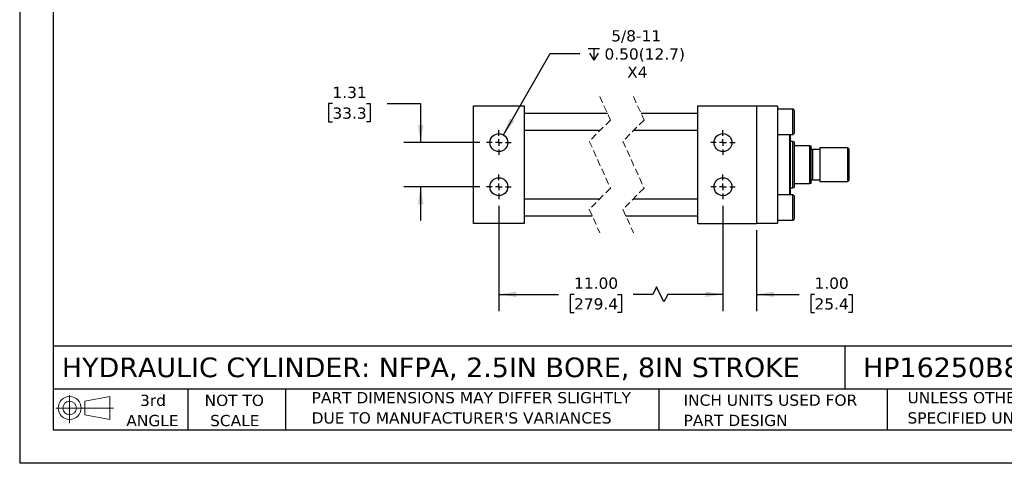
# Model space of a CAD drawing. Header units: inches. Extents: x 0 to 44, y 0 to 34.
# Tile 1 of 3: x 0 to 29.3, y 0 to 13.2. Entities that reach past the tile are written whole.
import ezdxf

# ---------------------------------------------------------------- set-up
doc = ezdxf.new("R2010")
doc.units = ezdxf.units.IN
doc.header["$LTSCALE"] = 4
doc.header["$MEASUREMENT"] = 0
for name, pattern in [('SLD-Center', [0.75, 0.6, -0.05, 0.05, -0.05]), ('SLD-Dashed', [0.075, 0.05, -0.025]), ('SLD-Solid', [0])]:
    doc.linetypes.add(name, pattern=pattern)
doc.layers.add('CENTER', color=40, linetype='SLD-Center')
doc.layers.add('SLD-DEFPOINTS', color=7, linetype='Continuous')
doc.layers.add('DIMENSIONS', color=140, linetype='SLD-Solid', lineweight=25)
doc.layers.add('TEXT', color=140, linetype='SLD-Solid', lineweight=25)
doc.styles.add('SLDTEXTSTYLE0', font='VERDANA.TTF')
doc.dimstyles.new('SLDDIMSTYLE0', dxfattribs={"dimtxt": 0.339844, "dimasz": 0.52, "dimexe": 0, "dimexo": 0.0625, "dimgap": 0.084961, "dimtad": 0, "dimtih": 1, "dimtoh": 1, "dimrnd": 1e-09, "dimzin": 4, "dimdsep": 46, "dimtxsty": 'SLDTEXTSTYLE0', "dimsah": 1, "dimcen": 0.09, "dimadec": 0, "dimazin": 1, "dimtfac": 1, "dimtofl": 0, "dimtmove": 0, "dimatfit": 3, "dimfxl": 0, "dimfrac": 2, "dimtolj": 1, "dimtzin": 12, "dimarcsym": 0})
doc.dimstyles.new('SLDDIMSTYLE2', dxfattribs={"dimtxt": 0.339844, "dimasz": 0.52, "dimexe": 0, "dimexo": 0.0625, "dimgap": 0.084961, "dimtad": 0, "dimtih": 1, "dimtoh": 1, "dimrnd": 1e-09, "dimzin": 12, "dimdsep": 46, "dimtxsty": 'SLDTEXTSTYLE0', "dimsah": 1, "dimcen": 0.09, "dimadec": 0, "dimazin": 3, "dimtfac": 1, "dimtmove": 0, "dimatfit": 0, "dimfxl": 0, "dimfrac": 2, "dimtolj": 1, "dimtzin": 12, "dimarcsym": 0})
doc.dimstyles.new('SLDDIMSTYLE4', dxfattribs={"dimtxt": 0.339844, "dimasz": 0.52, "dimexe": 0, "dimexo": 0.0625, "dimgap": 0.084961, "dimtad": 0, "dimtih": 1, "dimtoh": 1, "dimrnd": 1e-09, "dimzin": 4, "dimdsep": 46, "dimtxsty": 'SLDTEXTSTYLE0', "dimsah": 1, "dimcen": 0.09, "dimadec": 0, "dimazin": 1, "dimtfac": 1, "dimtmove": 0, "dimatfit": 0, "dimfxl": 0, "dimfrac": 2, "dimtolj": 1, "dimtzin": 12, "dimarcsym": 0})
doc.dimstyles.new('SLDDIMSTYLE6', dxfattribs={"dimtxt": 0.339844, "dimasz": 0.52, "dimexe": 0, "dimexo": 0.0625, "dimgap": 0.084961, "dimtad": 0, "dimtih": 1, "dimtoh": 1, "dimrnd": 1e-09, "dimzin": 12, "dimdsep": 46, "dimtxsty": 'SLDTEXTSTYLE0', "dimsah": 1, "dimcen": 0, "dimadec": 0, "dimazin": 3, "dimtfac": 1, "dimtofl": 0, "dimtmove": 0, "dimatfit": 3, "dimfxl": 0, "dimfrac": 2, "dimtolj": 1, "dimtzin": 12, "dimarcsym": 0})

# ---------------------------------------------------------------- blocks, each defined once
blk = doc.blocks.new('Block11')
at = {"color": 7, "linetype": 'SLD-Solid', "lineweight": 18}
for p, q in [((0.408, 0.836), (0.408, 0)), ((0.863, 0.656), (1.602, 0.792)), ((0.863, 0.251), (0.863, 0.656)), ((1.602, 0.792), (1.602, 0.115)), ((0, 0.454), (1.712, 0.454)), ((0.863, 0.251), (1.602, 0.115))]:
    blk.add_line(p, q, dxfattribs=at)
for radius in [0.339, 0.202]:
    blk.add_circle((0.408, 0.454), radius, dxfattribs=at)
blk = doc.blocks.new('Block12')
at = {"layer": 'SLD-DEFPOINTS'}
blk.add_blockref('Block11', (0, 0), dxfattribs=at)
blk = doc.blocks.new('SW_NOTE_0_2')
at = {"layer": 'TEXT', "color": 0, "char_height": 0.33333, "attachment_point": 1, "style": 'SLDTEXTSTYLE0'}
for s, insert in [('UNLESS OTHERWISE ', (0, 0.423)), ('SPECIFIED UNITS ARE:', (0, -0.179))]:
    blk.add_mtext(s, dxfattribs=dict(at, insert=insert))
blk = doc.blocks.new('SW_NOTE_0_3')
at = {"layer": 'TEXT', "color": 0, "char_height": 0.33333, "attachment_point": 1, "style": 'SLDTEXTSTYLE0'}
for s, insert in [('PART DIMENSIONS MAY DIFFER SLIGHTLY ', (0, 0.423)), ("DUE TO MANUFACTURER'S VARIANCES", (0, -0.179))]:
    blk.add_mtext(s, dxfattribs=dict(at, insert=insert))
blk = doc.blocks.new('SW_NOTE_0_4')
at = {"layer": 'TEXT', "color": 0, "char_height": 0.3333, "attachment_point": 2, "style": 'SLDTEXTSTYLE0'}
for s, insert in [('NOT TO', (0.828, 0.423)), ('SCALE', (0.843, -0.179))]:
    blk.add_mtext(s, dxfattribs=dict(at, insert=insert))
blk = doc.blocks.new('SW_NOTE_0_5')
at = {"layer": 'TEXT', "color": 0, "char_height": 0.3333, "attachment_point": 2, "style": 'SLDTEXTSTYLE0'}
for s, insert in [('3rd', (0.365, 0.423)), ('ANGLE', (0.349, -0.179))]:
    blk.add_mtext(s, dxfattribs=dict(at, insert=insert))
blk = doc.blocks.new('SW_NOTE_0_6')
at = {"layer": 'TEXT', "color": 0, "char_height": 0.33333, "attachment_point": 1, "style": 'SLDTEXTSTYLE0'}
for s, insert in [('INCH UNITS USED FOR ', (0, 0.423)), ('PART DESIGN', (0, -0.179))]:
    blk.add_mtext(s, dxfattribs=dict(at, insert=insert))
blk = doc.blocks.new('SW_SYMBOL_HOLE_DEPTH')
at = {"layer": 'DIMENSIONS', "color": 0}
for p, q in [((0, 138), (126, 138)), ((63, 138), (63, 12)), ((16, 87), (63, 12)), ((110, 87), (63, 12))]:
    blk.add_line(p, q, dxfattribs=at)
blk = doc.blocks.new('_D_18')
at = {"layer": 'DIMENSIONS'}
for p, q in [((14.379, 9.765), (15.775, 12.184)), ((15.775, 12.184), (16.65, 12.184))]:
    blk.add_line(p, q, dxfattribs=at)
blk.add_solid([(14.379, 9.765), (14.708, 10.175), (14.569, 10.255)], dxfattribs=at)
at = {"layer": 'DIMENSIONS', "xscale": 0.002688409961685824, "yscale": 0.002688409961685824, "zscale": 0.002688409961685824}
blk.add_blockref('SW_SYMBOL_HOLE_DEPTH', (16.9, 11.958), dxfattribs=at)
at = {"layer": 'DIMENSIONS', "char_height": 0.3333, "attachment_point": 1, "style": 'SLDTEXTSTYLE0'}
for s, insert in [('5/8-11', (17.587, 12.877)), ('0.50(12.7)', (17.386, 12.337)), ('X4', (18.061, 11.797))]:
    blk.add_mtext(s, dxfattribs=dict(at, insert=insert))
blk = doc.blocks.new('_D_19')
at = {"layer": 'DIMENSIONS'}
for p, q in [((9.298, 10.695), (9.184, 10.695)), ((9.184, 10.695), (9.184, 10.155)), ((10.308, 10.695), (10.422, 10.695)), ((10.422, 10.695), (10.422, 10.155)), ((10.921, 10.695), (11.921, 10.695)), ((11.921, 10.695), (11.921, 9.535)), ((9.184, 10.155), (9.298, 10.155)), ((10.422, 10.155), (10.308, 10.155)), ((13.68, 9.535), (11.421, 9.535)), ((13.68, 8.223), (11.421, 8.223)), ((11.921, 8.223), (11.921, 7.223))]:
    blk.add_line(p, q, dxfattribs=at)
for points in [[(11.921, 9.535), (12.001, 10.055), (11.841, 10.055)], [(11.921, 8.223), (11.841, 7.703), (12.001, 7.703)]]:
    blk.add_solid(points, dxfattribs=at)
at = {"layer": 'DIMENSIONS', "char_height": 0.3333, "attachment_point": 1, "style": 'SLDTEXTSTYLE0'}
for s, insert in [('1.31', (9.298, 11.194)), ('33.3', (9.298, 10.578))]:
    blk.add_mtext(s, dxfattribs=dict(at, insert=insert))
blk = doc.blocks.new('_D_20')
at = {"layer": 'DIMENSIONS'}
for p, q in [((14.246, 7.658), (14.246, 4.524)), ((20.909, 7.658), (20.909, 4.524)), ((14.246, 5.024), (16.022, 5.024)), ((16.482, 5.024), (16.368, 5.024)), ((16.368, 5.024), (16.368, 4.484)), ((17.775, 5.024), (17.889, 5.024)), ((17.889, 5.024), (17.889, 4.484)), ((18.821, 5.024), (18.235, 5.024)), ((18.932, 5.246), (18.821, 5.024)), ((19.154, 4.802), (18.932, 5.246)), ((19.265, 5.024), (19.154, 4.802)), ((20.909, 5.024), (19.265, 5.024)), ((16.368, 4.484), (16.482, 4.484)), ((17.889, 4.484), (17.775, 4.484))]:
    blk.add_line(p, q, dxfattribs=at)
for points in [[(14.246, 5.024), (14.766, 4.944), (14.766, 5.104)], [(20.909, 5.024), (20.389, 5.104), (20.389, 4.944)]]:
    blk.add_solid(points, dxfattribs=at)
at = {"layer": 'DIMENSIONS', "char_height": 0.3333, "attachment_point": 1, "style": 'SLDTEXTSTYLE0'}
for s, insert in [('11.00', (16.482, 5.523)), ('279.4', (16.482, 4.907))]:
    blk.add_mtext(s, dxfattribs=dict(at, insert=insert))
blk = doc.blocks.new('_D_21')
at = {"layer": 'DIMENSIONS'}
for p, q in [((20.909, 7.658), (20.909, 4.524)), ((21.909, 6.929), (21.909, 4.524)), ((20.909, 5.024), (19.909, 5.024)), ((21.909, 5.024), (23.17, 5.024)), ((23.63, 5.024), (23.516, 5.024)), ((23.516, 5.024), (23.516, 4.484)), ((24.64, 5.024), (24.754, 5.024)), ((24.754, 5.024), (24.754, 4.484)), ((23.516, 4.484), (23.63, 4.484)), ((24.754, 4.484), (24.64, 4.484))]:
    blk.add_line(p, q, dxfattribs=at)
for points in [[(20.909, 5.024), (20.389, 5.104), (20.389, 4.944)], [(21.909, 5.024), (22.429, 4.944), (22.429, 5.104)]]:
    blk.add_solid(points, dxfattribs=at)
at = {"layer": 'DIMENSIONS', "char_height": 0.3333, "attachment_point": 1, "style": 'SLDTEXTSTYLE0'}
for s, insert in [('1.00', (23.63, 5.523)), ('25.4', (23.63, 4.907))]:
    blk.add_mtext(s, dxfattribs=dict(at, insert=insert))
blk = doc.blocks.new('SW_CENTERMARKSYMBOL_6')
at = {"layer": 'CENTER', "color": 0}
for p, q in [((0, 0.2), (0, 0.366)), ((-0.2, 0), (-0.366, 0)), ((0, 0), (-0.1, 0)), ((0, 0), (0, 0.1)), ((0, 0), (0, -0.1)), ((0, 0), (0.1, 0)), ((0.2, 0), (0.366, 0)), ((0, -0.2), (0, -0.366))]:
    blk.add_line(p, q, dxfattribs=at)
blk = doc.blocks.new('SW_CENTERMARKSYMBOL_7')
at = {"layer": 'CENTER', "color": 0}
for p, q in [((0, 0.2), (0, 0.366)), ((-0.2, 0), (-0.366, 0)), ((0, 0), (-0.1, 0)), ((0, 0), (0, 0.1)), ((0, 0), (0, -0.1)), ((0, 0), (0.1, 0)), ((0.2, 0), (0.366, 0)), ((0, -0.2), (0, -0.366))]:
    blk.add_line(p, q, dxfattribs=at)
blk = doc.blocks.new('SW_CENTERMARKSYMBOL_8')
at = {"layer": 'CENTER', "color": 0}
for p, q in [((0, 0.2), (0, 0.366)), ((-0.2, 0), (-0.366, 0)), ((0, 0), (-0.1, 0)), ((0, 0), (0, 0.1)), ((0, 0), (0, -0.1)), ((0, 0), (0.1, 0)), ((0.2, 0), (0.366, 0)), ((0, -0.2), (0, -0.366))]:
    blk.add_line(p, q, dxfattribs=at)
blk = doc.blocks.new('SW_CENTERMARKSYMBOL_9')
at = {"layer": 'CENTER', "color": 0}
for p, q in [((0, 0.2), (0, 0.366)), ((-0.2, 0), (-0.366, 0)), ((0, 0), (-0.1, 0)), ((0, 0), (0, 0.1)), ((0, 0), (0, -0.1)), ((0, 0), (0.1, 0)), ((0.2, 0), (0.366, 0)), ((0, -0.2), (0, -0.366))]:
    blk.add_line(p, q, dxfattribs=at)

msp = doc.modelspace()

# ---------------------------------------------------------------- linework, layer by layer
at = {"color": 7, "linetype": 'SLD-Solid'}
for p in [(0, 34), (44, 0)]:
    msp.add_line(p, (0, 0), dxfattribs=at)
at = {"color": 7, "linetype": 'SLD-Dashed', "lineweight": 18}
for p, q in [((17.248, 10.904), (17.563, 10.207)), ((18.248, 10.904), (18.563, 10.207)), ((17.563, 10.207), (16.933, 9.577)), ((18.563, 10.207), (17.933, 9.577)), ((16.933, 9.577), (17.563, 8.182)), ((17.933, 9.577), (18.563, 8.182)), ((17.563, 8.182), (16.933, 7.552)), ((18.563, 8.182), (17.933, 7.552)), ((16.933, 7.552), (17.248, 6.854)), ((17.933, 7.552), (18.248, 6.854))]:
    msp.add_line(p, q, dxfattribs=at)
for p, q in [((13.496, 10.629), (14.996, 10.629)), ((13.496, 7.129), (13.496, 10.629)), ((14.996, 10.629), (14.996, 7.129)), ((20.159, 10.629), (21.909, 10.629)), ((20.159, 7.129), (20.159, 10.629)), ((21.909, 10.629), (21.909, 7.129)), ((22.534, 10.619), (21.909, 10.619)), ((22.534, 10.619), (22.534, 7.139)), ((17.473, 10.404), (14.996, 10.404)), ((20.159, 10.404), (18.473, 10.404)), ((22.984, 10.529), (22.534, 10.529)), ((22.984, 10.154), (22.984, 10.529)), ((23.034, 9.829), (23.034, 10.479)), ((22.984, 9.779), (22.984, 10.154)), ((14.996, 9.904), (17.26, 9.904)), ((18.26, 9.904), (20.159, 9.904)), ((22.534, 9.779), (22.984, 9.779)), ((22.896, 8.879), (22.896, 9.779)), ((22.916, 7.979), (22.916, 9.779)), ((22.99, 9.567), (22.916, 9.567)), ((23.034, 9.551), (22.99, 9.567)), ((22.99, 8.192), (22.99, 9.567)), ((23.034, 9.473), (23.034, 9.551)), ((23.034, 8.285), (23.034, 9.473)), ((23.495, 9.442), (23.066, 9.442)), ((23.495, 8.317), (23.495, 9.442)), ((23.495, 9.442), (23.534, 9.442)), ((23.534, 8.317), (23.534, 9.442)), ((24.62, 9.379), (23.784, 9.379)), ((23.784, 9.379), (23.784, 8.379)), ((24.659, 9.34), (24.62, 9.379)), ((24.62, 8.379), (24.62, 9.379)), ((23.784, 9.331), (23.566, 9.331)), ((23.566, 9.331), (23.566, 8.428)), ((24.659, 8.418), (24.659, 9.34)), ((22.896, 7.979), (22.896, 8.879)), ((22.99, 8.192), (23.034, 8.208)), ((23.034, 8.208), (23.034, 8.285)), ((23.066, 8.317), (23.495, 8.317)), ((23.534, 8.317), (23.495, 8.317)), ((23.566, 8.428), (23.784, 8.428)), ((23.784, 8.379), (24.62, 8.379)), ((24.62, 8.379), (24.659, 8.418)), ((22.984, 7.979), (22.534, 7.979)), ((22.916, 8.192), (22.99, 8.192)), ((22.984, 7.229), (22.984, 7.979)), ((23.034, 7.604), (23.034, 7.929)), ((17.235, 7.854), (14.996, 7.854)), ((20.159, 7.854), (18.235, 7.854)), ((14.996, 7.354), (17.022, 7.354)), ((18.022, 7.354), (20.159, 7.354)), ((23.034, 7.279), (23.034, 7.604)), ((14.996, 7.129), (13.496, 7.129)), ((20.159, 7.129), (21.909, 7.129)), ((21.909, 7.139), (22.534, 7.139)), ((22.534, 7.229), (22.984, 7.229))]:
    msp.add_line(p, q)
for centre in [(14.246, 9.535), (20.909, 9.535), (14.246, 8.223), (20.909, 8.223)]:
    msp.add_circle(centre, 0.266)
for centre, radius, start, end in [((22.984, 10.479), 0.05, 359.9991, 90.0008), ((22.984, 9.829), 0.05, 269.9992, 0.0009), ((23.566, 9.362), 0.0313, 180.0004, 270), ((23.566, 8.396), 0.0313, 90, 179.9996), ((22.984, 7.929), 0.05, 359.9991, 90.0008), ((22.984, 7.279), 0.05, 269.9992, 0.0009)]:
    msp.add_arc(centre, radius, start, end)
for points, knots in [([(23.066, 9.442), (23.064, 9.442), (23.06, 9.442), (23.053, 9.444), (23.046, 9.448), (23.038, 9.456), (23.034, 9.466), (23.034, 9.472), (23.034, 9.473)], [0, 0, 0, 0, 0.1227175, 0.2362095, 0.4006475, 0.6258644, 0.9570377, 1, 1, 1, 1]), ([(23.034, 8.285), (23.035, 8.291), (23.036, 8.299), (23.043, 8.307), (23.049, 8.312), (23.056, 8.315), (23.061, 8.316), (23.064, 8.317), (23.066, 8.317)], [0, 0, 0, 0, 0.3224252, 0.4771714, 0.6612753, 0.794631, 0.9222856, 1, 1, 1, 1])]:
    msp.add_open_spline(points, degree=3, knots=knots)
at = {"layer": 'TEXT'}
for p, q in [((1, 33), (1, 1)), ((43, 3.484), (1, 3.484)), ((24.529, 3.484), (24.529, 2.2)), ((43, 2.2), (1, 2.2)), ((5, 2.2), (5, 1)), ((7.907, 2.2), (7.907, 1)), ((18.999, 2.2), (18.999, 1)), ((25.792, 2.2), (25.792, 1)), ((1, 1), (43, 1))]:
    msp.add_line(p, q, dxfattribs=at)

# ---------------------------------------------------------------- block references
at = {"layer": 'CENTER'}
for name, p in [('SW_CENTERMARKSYMBOL_7', (14.246, 9.535)), ('SW_CENTERMARKSYMBOL_8', (20.909, 9.535)), ('SW_CENTERMARKSYMBOL_6', (14.246, 8.223)), ('SW_CENTERMARKSYMBOL_9', (20.909, 8.223))]:
    msp.add_blockref(name, p, dxfattribs=at)
at = {"layer": 'SLD-DEFPOINTS'}
msp.add_blockref('Block12', (1.077, 1.19), dxfattribs=at)
at = {"layer": 'TEXT'}
for name, p in [('SW_NOTE_0_5', (3.598, 1.617)), ('SW_NOTE_0_3', (8.68, 1.696)), ('SW_NOTE_0_6', (19.737, 1.622)), ('SW_NOTE_0_2', (26.395, 1.696)), ('SW_NOTE_0_4', (5.552, 1.617))]:
    msp.add_blockref(name, p, dxfattribs=at)

# ---------------------------------------------------------------- texts
at = {"layer": 'TEXT', "attachment_point": 1, "style": 'SLDTEXTSTYLE0'}
for s, insert, char_height in [('HYDRAULIC CYLINDER: NFPA, 2.5IN BORE, 8IN STROKE', (1.254, 3.145), 0.58333), ('HP16250B8S', (25.072, 3.145), 0.5833)]:
    msp.add_mtext(s, dxfattribs=dict(at, insert=insert, char_height=char_height))

# ---------------------------------------------------------------- dimensions: what is measured, and where the dimension line sits
at = {"layer": 'DIMENSIONS'}
dim = msp.add_diameter_dim_2p(p1=(14.113, 9.305), p2=(14.379, 9.765), text='5/8-11\\P{\\fGDT;x}0.50(12.7)\\PX4', dimstyle='SLDDIMSTYLE6', override={"dimpost": '<>'}, dxfattribs=at)
dim.commit()
dim.dimension.update_dxf_attribs({"geometry": '_D_18', "text_midpoint": (18.355, 12.184), "dimtype": 163})
dim = msp.add_linear_dim(base=(11.921, 8.223), p1=(13.88, 9.535), p2=(13.88, 8.223), angle=90, dimstyle='SLDDIMSTYLE2', dxfattribs=at)
dim.commit()
dim.dimension.update_dxf_attribs({"geometry": '_D_19', "text_midpoint": (11.921, 10.695), "dimtype": 160})
dim = msp.add_linear_dim(base=(20.909, 5.024), p1=(14.246, 7.858), p2=(20.909, 7.858), text='11.00', dimstyle='SLDDIMSTYLE0', dxfattribs=at)
dim.commit()
dim.dimension.update_dxf_attribs({"geometry": '_D_20', "text_midpoint": (17.129, 5.024), "dimtype": 160})
dim = msp.add_linear_dim(base=(21.909, 5.024), p1=(20.909, 7.858), p2=(21.909, 7.129), dimstyle='SLDDIMSTYLE4', dxfattribs=at)
dim.commit()
dim.dimension.update_dxf_attribs({"geometry": '_D_21', "text_midpoint": (24.135, 5.024), "dimtype": 160})

doc.saveas('drawing.dxf')
